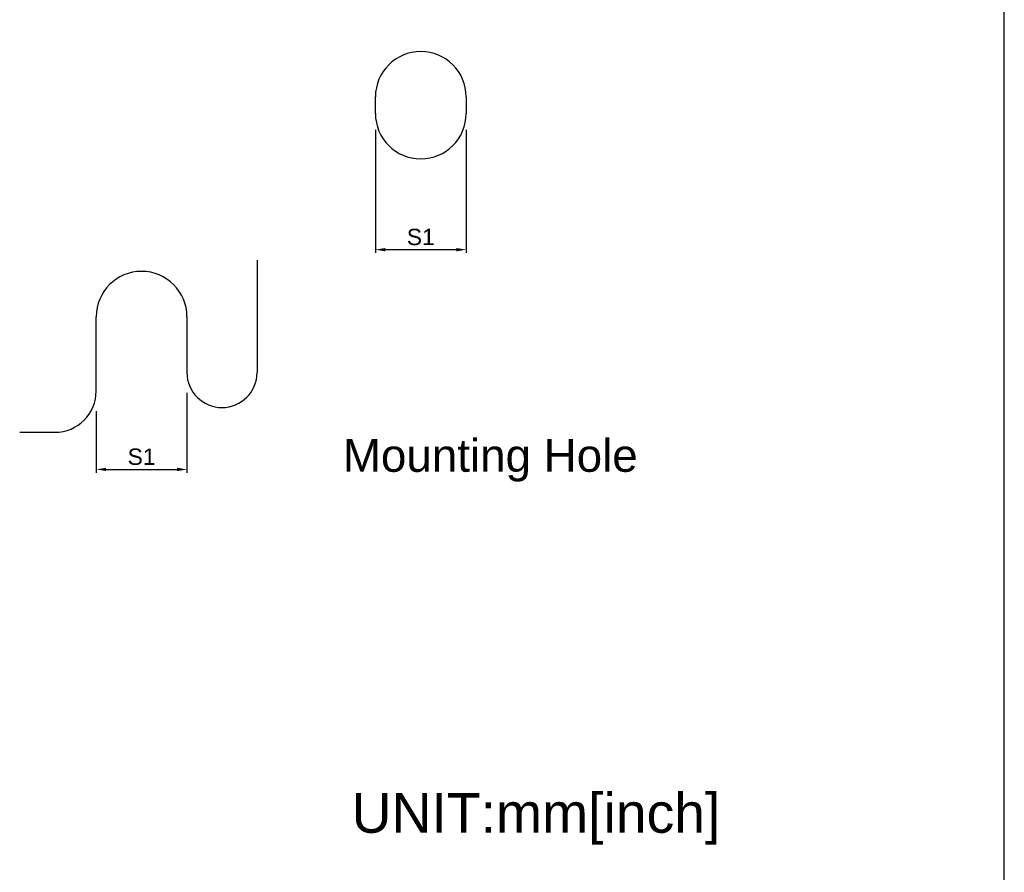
# Model space of a CAD drawing. Header units: millimetres. Extents: x 10777 to 12153, y -350 to 623.
# Tile 30 of 59: x 11140 to 11440, y -51 to 209. Entities that reach past the tile are written whole.
import ezdxf
from ezdxf.enums import TextEntityAlignment as Align

# ---------------------------------------------------------------- set-up
doc = ezdxf.new("R2010")
doc.units = ezdxf.units.MM
doc.styles.get("Standard").update_dxf_attribs({"font": 'arial.ttf'})
doc.styles.add('TEXTSTYLE_1', font='arial.ttf')
doc.dimstyles.new('DIMSTYLE_1', dxfattribs={"dimtxt": 5, "dimasz": 3, "dimexe": 1, "dimexo": 1, "dimgap": 1.25, "dimtad": 1, "dimdec": 1, "dimzin": 0, "dimdsep": 46, "dimtxsty": 'Standard', "dimblk": '_FILLED', "dimblk1": '_FILLED', "dimblk2": '_FILLED', "dimcen": 0.09, "dimadec": 0, "dimazin": 0, "dimtp": 0.3, "dimtm": 0.3, "dimtfac": 1, "dimtdec": 1, "dimtofl": 0, "dimtmove": 0, "dimatfit": 3, "dimldrblk": '_FILLED', "dimfxl": 1, "dimtolj": 1, "dimtzin": 0, "dimarcsym": 0})

# ---------------------------------------------------------------- blocks, each defined once
blk = doc.blocks.new('_FILLED')
at = {"color": 0, "linetype": 'ByBlock'}
blk.add_solid([(0, 0), (-1, 0.17), (-1, -0.17)], dxfattribs=at)
blk = doc.blocks.new('*D3')
at = {"color": 0, "linetype": 'Continuous', "lineweight": -2, "transparency": 16777216}
for p, q in [((11190.59, 94.97), (11190.59, 70.62)), ((11162.87, 89.43), (11162.87, 70.62)), ((11165.87, 71.62), (11187.59, 71.62))]:
    blk.add_line(p, q, dxfattribs=at)
at = {"layer": 'DEFPOINTS', "color": 0, "linetype": 'Continuous', "transparency": 16777216}
for p in [(11190.59, 99.97), (11162.87, 94.43), (11190.59, 71.62)]:
    blk.add_point(p, dxfattribs=at)
at = {"color": 0, "linetype": 'Continuous', "lineweight": -2, "transparency": 16777216, "xscale": 3, "yscale": 3, "zscale": 3, "rotation": 180}
blk.add_blockref('_FILLED', (11162.87, 71.62), dxfattribs=at)
at = {"color": 0, "linetype": 'Continuous', "lineweight": -2, "transparency": 16777216, "xscale": 3, "yscale": 3, "zscale": 3}
blk.add_blockref('_FILLED', (11190.59, 71.62), dxfattribs=at)
at = {"color": 0, "linetype": 'Continuous', "transparency": 16777216, "insert": (11176.73, 75.46), "char_height": 5, "attachment_point": 5}
blk.add_mtext('S1', dxfattribs=at)
blk = doc.blocks.new('*D4')
at = {"color": 0, "linetype": 'Continuous', "lineweight": -2, "transparency": 16777216}
for p, q in [((11248.16, 175.3), (11248.16, 137.72)), ((11275.88, 175.3), (11275.88, 137.72)), ((11251.16, 138.72), (11272.88, 138.72))]:
    blk.add_line(p, q, dxfattribs=at)
at = {"layer": 'DEFPOINTS', "color": 0, "linetype": 'Continuous', "transparency": 16777216}
for p in [(11248.16, 180.3), (11275.88, 180.3), (11275.88, 138.72)]:
    blk.add_point(p, dxfattribs=at)
at = {"color": 0, "linetype": 'Continuous', "lineweight": -2, "transparency": 16777216, "xscale": 3, "yscale": 3, "zscale": 3, "rotation": 180}
blk.add_blockref('_FILLED', (11248.16, 138.72), dxfattribs=at)
at = {"color": 0, "linetype": 'Continuous', "lineweight": -2, "transparency": 16777216, "xscale": 3, "yscale": 3, "zscale": 3}
blk.add_blockref('_FILLED', (11275.88, 138.72), dxfattribs=at)
at = {"color": 0, "linetype": 'Continuous', "transparency": 16777216, "insert": (11262.02, 142.56), "char_height": 5, "attachment_point": 5}
blk.add_mtext('S1', dxfattribs=at)

msp = doc.modelspace()

# ---------------------------------------------------------------- linework, layer by layer
at = {"color": 7}
msp.add_line((11440.26, -325.28), (11440.26, 598.55), dxfattribs=at)
at = {"color": 7, "linetype": 'Continuous'}
for p, q in [((11248.16, 180.3), (11248.16, 185.34)), ((11275.88, 185.34), (11275.88, 180.3)), ((11212.01, 135.54), (11212.01, 101.23)), ((11162.87, 95.56), (11162.87, 118.24)), ((11190.59, 118.24), (11190.59, 101.23)), ((11139.5, 82.96), (11150.27, 82.96))]:
    msp.add_line(p, q, dxfattribs=at)
for centre, radius, start, end in [((11262.02, 185.34), 13.86, 0, 180), ((11262.02, 180.3), 13.86, 180, 0), ((11176.73, 118.24), 13.86, 0, 180), ((11201.3, 101.23), 10.71, 180, 0), ((11150.27, 95.56), 12.6, 270, 0)]:
    msp.add_arc(centre, radius, start, end, dxfattribs=at)

# ---------------------------------------------------------------- texts
at = {"color": 7}
msp.add_text('Mounting Hole', height=10, dxfattribs=at).set_placement((11238.21, 70.89))
at = {"color": 7, "style": 'TEXTSTYLE_1'}
msp.add_text('UNIT:mm[inch]', height=12.096, dxfattribs=at).set_placement((11297.2, -39.32), align=Align.CENTER)

# ---------------------------------------------------------------- dimensions: what is measured, and where the dimension line sits
at = {"color": 7, "linetype": 'Continuous'}
dim = msp.add_linear_dim(base=(11275.88, 138.72), p1=(11248.16, 180.3), p2=(11275.88, 180.3), text='S1', dimstyle='DIMSTYLE_1', override={"dimexo": 5, "dimtp": 0, "dimtm": 0, "dimtolj": 0}, dxfattribs=at)
dim.commit()
dim.dimension.update_dxf_attribs({"geometry": '*D4', "text_midpoint": (11262.02, 138.72), "dimtype": 160})
dim = msp.add_linear_dim(base=(11190.59, 71.62), p1=(11162.87, 94.43), p2=(11190.59, 99.97), text='S1', dimstyle='DIMSTYLE_1', override={"dimexo": 5, "dimtol": 0, "dimlim": 0, "dimtp": 0, "dimtm": 0, "dimtfac": 1, "dimtdec": 1, "dimtolj": 0, "dimtzin": 0}, dxfattribs=at)
dim.commit()
dim.dimension.update_dxf_attribs({"geometry": '*D3', "text_midpoint": (11176.73, 75.46)})

doc.saveas('drawing.dxf')
